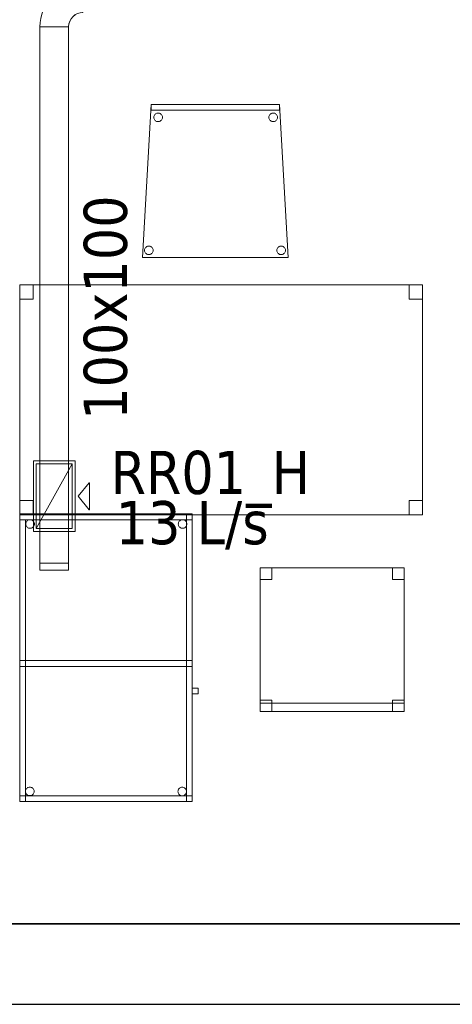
# Model space of a CAD drawing. Header units: metres. Extents: x 391.1 to 427.5, y 12.7 to 28.4.
# Tile 13 of 139: x 408.3 to 409.8, y 12.8 to 16.3. Entities that reach past the tile are written whole.
import ezdxf

# ---------------------------------------------------------------- set-up
doc = ezdxf.new("R2010")
doc.units = ezdxf.units.M
doc.layers.add('01_SUELOS', color=7, linetype='Continuous', lineweight=25, true_color=0x007f00)
for name, color, linetype, lineweight in [('02_MOBILIARIO', 7, 'Continuous', 18), ('A-DETL-____-MBND', 7, 'Continuous', 18), ('A-WALL-____-MCUT', 7, 'Continuous', 25), ('A-WALL-____-OTLN', 7, 'Continuous', 25), ('M-HVAC-CDFF-IDEN', 7, 'Continuous', 30), ('M-HVAC-CDFF-OTLN', 7, 'Continuous', 18), ('M-HVAC-DUCT-IDEN', 7, 'Continuous', 30), ('M-HVAC-DUCT-OTLN', 7, 'Continuous', 18)]:
    doc.layers.add(name, color=color, linetype=linetype, lineweight=lineweight)
doc.styles.add('Tahoma_2', font='tahoma.ttf', dxfattribs={"height": 0.15})

# ---------------------------------------------------------------- blocks, each defined once
blk = doc.blocks.new('Family - Taula 100X60_P1-154588-04_CLI_AIRE_P1')
at = {"layer": 'A-DETL-____-MBND', "color": 253, "true_color": 0xaaaaaa}
for p, q in [((0, 0.98), (0, 1)), ((0, 1), (0, 0.98)), ((0, 1), (0.6, 1)), ((0.6, 1), (0, 1)), ((0.6, 1), (0, 1)), ((0, 1), (0.6, 1)), ((0, 1), (0, 0)), ((0, 0), (0, 1)), ((0.6, 1), (0, 1)), ((0, 1), (0.6, 1)), ((0, 1), (0, 0)), ((0, 0), (0, 1)), ((0, 1), (0.58, 1)), ((0, 0), (0, 1)), ((0.58, 1), (0, 1)), ((0, 1), (0, 0)), ((0.58, 1), (0.58, 0)), ((0.58, 0), (0.58, 1)), ((0.6, 1), (0.6, 0.98)), ((0.6, 1), (0.6, 0.98)), ((0.6, 0), (0.6, 1)), ((0.6, 1), (0.6, 0)), ((0.6, 0), (0.6, 1)), ((0.6, 1), (0.6, 0)), ((0.6, 0.98), (0, 0.98)), ((0, 0.98), (0.6, 0.98)), ((0, 0.98), (0.02, 0.98)), ((0.02, 0.98), (0, 0.98)), ((0, 0), (0, 0.98)), ((0, 0.98), (0, 0)), ((0.02, 0.98), (0.02, 0)), ((0.02, 0), (0.02, 0.98)), ((0.0212, 0.965), (0.0215, 0.9676)), ((0.0215, 0.9676), (0.0212, 0.965)), ((0.0215, 0.9624), (0.0212, 0.965)), ((0.0212, 0.965), (0.0215, 0.9624)), ((0.0215, 0.9676), (0.0221, 0.9701)), ((0.0221, 0.9701), (0.0215, 0.9676)), ((0.0221, 0.9599), (0.0215, 0.9624)), ((0.0215, 0.9624), (0.0221, 0.9599)), ((0.0221, 0.9701), (0.0232, 0.9725)), ((0.0232, 0.9725), (0.0221, 0.9701)), ((0.0232, 0.9575), (0.0221, 0.9599)), ((0.0221, 0.9599), (0.0232, 0.9575)), ((0.0232, 0.9725), (0.0247, 0.9746)), ((0.0247, 0.9746), (0.0232, 0.9725)), ((0.0247, 0.9746), (0.0266, 0.9764)), ((0.0266, 0.9764), (0.0247, 0.9746)), ((0.0266, 0.9764), (0.0287, 0.9779)), ((0.0287, 0.9779), (0.0266, 0.9764)), ((0.0287, 0.9779), (0.0311, 0.979)), ((0.0311, 0.979), (0.0287, 0.9779)), ((0.0311, 0.979), (0.0336, 0.9797)), ((0.0336, 0.9797), (0.0311, 0.979)), ((0.0336, 0.9797), (0.0362, 0.9799)), ((0.0362, 0.9799), (0.0336, 0.9797)), ((0.0362, 0.9799), (0.0388, 0.9797)), ((0.0388, 0.9797), (0.0362, 0.9799)), ((0.0388, 0.9797), (0.0413, 0.979)), ((0.0413, 0.979), (0.0388, 0.9797)), ((0.0413, 0.979), (0.0436, 0.9779)), ((0.0436, 0.9779), (0.0413, 0.979)), ((0.0436, 0.9779), (0.0458, 0.9764)), ((0.0458, 0.9764), (0.0436, 0.9779)), ((0.0458, 0.9764), (0.0476, 0.9746)), ((0.0476, 0.9746), (0.0458, 0.9764)), ((0.0476, 0.9746), (0.0491, 0.9725)), ((0.0491, 0.9725), (0.0476, 0.9746)), ((0.0491, 0.9725), (0.0502, 0.9701)), ((0.0502, 0.9701), (0.0491, 0.9725)), ((0.0502, 0.9599), (0.0491, 0.9575)), ((0.0491, 0.9575), (0.0502, 0.9599)), ((0.0502, 0.9701), (0.0509, 0.9676)), ((0.0509, 0.9676), (0.0502, 0.9701)), ((0.0509, 0.9624), (0.0502, 0.9599)), ((0.0502, 0.9599), (0.0509, 0.9624)), ((0.0509, 0.9676), (0.0511, 0.965)), ((0.0511, 0.965), (0.0509, 0.9676)), ((0.0511, 0.965), (0.0509, 0.9624)), ((0.0509, 0.9624), (0.0511, 0.965)), ((0.5512, 0.965), (0.5515, 0.9676)), ((0.5515, 0.9676), (0.5512, 0.965)), ((0.5515, 0.9624), (0.5512, 0.965)), ((0.5512, 0.965), (0.5515, 0.9624)), ((0.5515, 0.9676), (0.5521, 0.9701)), ((0.5521, 0.9701), (0.5515, 0.9676)), ((0.5521, 0.9599), (0.5515, 0.9624)), ((0.5515, 0.9624), (0.5521, 0.9599)), ((0.5521, 0.9701), (0.5532, 0.9725)), ((0.5532, 0.9725), (0.5521, 0.9701)), ((0.5532, 0.9575), (0.5521, 0.9599)), ((0.5521, 0.9599), (0.5532, 0.9575)), ((0.5532, 0.9725), (0.5547, 0.9746)), ((0.5547, 0.9746), (0.5532, 0.9725)), ((0.5547, 0.9746), (0.5566, 0.9764)), ((0.5566, 0.9764), (0.5547, 0.9746)), ((0.5566, 0.9764), (0.5587, 0.9779)), ((0.5587, 0.9779), (0.5566, 0.9764)), ((0.5587, 0.9779), (0.5611, 0.979)), ((0.5611, 0.979), (0.5587, 0.9779)), ((0.5611, 0.979), (0.5636, 0.9797)), ((0.5636, 0.9797), (0.5611, 0.979)), ((0.5636, 0.9797), (0.5662, 0.9799)), ((0.5662, 0.9799), (0.5636, 0.9797)), ((0.5662, 0.9799), (0.5688, 0.9797)), ((0.5688, 0.9797), (0.5662, 0.9799)), ((0.5688, 0.9797), (0.5713, 0.979)), ((0.5713, 0.979), (0.5688, 0.9797)), ((0.5713, 0.979), (0.5736, 0.9779)), ((0.5736, 0.9779), (0.5713, 0.979)), ((0.5736, 0.9779), (0.5758, 0.9764)), ((0.5758, 0.9764), (0.5736, 0.9779)), ((0.5758, 0.9764), (0.5776, 0.9746)), ((0.5776, 0.9746), (0.5758, 0.9764)), ((0.5776, 0.9746), (0.5791, 0.9725)), ((0.5791, 0.9725), (0.5776, 0.9746)), ((0.5791, 0.9725), (0.5802, 0.9701)), ((0.5802, 0.9701), (0.5791, 0.9725)), ((0.5802, 0.9599), (0.5791, 0.9575)), ((0.5791, 0.9575), (0.5802, 0.9599)), ((0.5802, 0.9701), (0.5809, 0.9676)), ((0.5809, 0.9676), (0.5802, 0.9701)), ((0.5809, 0.9624), (0.5802, 0.9599)), ((0.5802, 0.9599), (0.5809, 0.9624)), ((0.5809, 0.9676), (0.5811, 0.965)), ((0.5811, 0.965), (0.5809, 0.9676)), ((0.5811, 0.965), (0.5809, 0.9624)), ((0.5809, 0.9624), (0.5811, 0.965)), ((0.0247, 0.9554), (0.0232, 0.9575)), ((0.0232, 0.9575), (0.0247, 0.9554)), ((0.0266, 0.9536), (0.0247, 0.9554)), ((0.0247, 0.9554), (0.0266, 0.9536)), ((0.0287, 0.9521), (0.0266, 0.9536)), ((0.0266, 0.9536), (0.0287, 0.9521)), ((0.0311, 0.951), (0.0287, 0.9521)), ((0.0287, 0.9521), (0.0311, 0.951)), ((0.0336, 0.9503), (0.0311, 0.951)), ((0.0311, 0.951), (0.0336, 0.9503)), ((0.0362, 0.9501), (0.0336, 0.9503)), ((0.0336, 0.9503), (0.0362, 0.9501)), ((0.0388, 0.9503), (0.0362, 0.9501)), ((0.0362, 0.9501), (0.0388, 0.9503)), ((0.0413, 0.951), (0.0388, 0.9503)), ((0.0388, 0.9503), (0.0413, 0.951)), ((0.0436, 0.9521), (0.0413, 0.951)), ((0.0413, 0.951), (0.0436, 0.9521)), ((0.0458, 0.9536), (0.0436, 0.9521)), ((0.0436, 0.9521), (0.0458, 0.9536)), ((0.0476, 0.9554), (0.0458, 0.9536)), ((0.0458, 0.9536), (0.0476, 0.9554)), ((0.0491, 0.9575), (0.0476, 0.9554)), ((0.0476, 0.9554), (0.0491, 0.9575)), ((0.5547, 0.9554), (0.5532, 0.9575)), ((0.5532, 0.9575), (0.5547, 0.9554)), ((0.5566, 0.9536), (0.5547, 0.9554)), ((0.5547, 0.9554), (0.5566, 0.9536)), ((0.5587, 0.9521), (0.5566, 0.9536)), ((0.5566, 0.9536), (0.5587, 0.9521)), ((0.5611, 0.951), (0.5587, 0.9521)), ((0.5587, 0.9521), (0.5611, 0.951)), ((0.5636, 0.9503), (0.5611, 0.951)), ((0.5611, 0.951), (0.5636, 0.9503)), ((0.5662, 0.9501), (0.5636, 0.9503)), ((0.5636, 0.9503), (0.5662, 0.9501)), ((0.5688, 0.9503), (0.5662, 0.9501)), ((0.5662, 0.9501), (0.5688, 0.9503)), ((0.5713, 0.951), (0.5688, 0.9503)), ((0.5688, 0.9503), (0.5713, 0.951)), ((0.5736, 0.9521), (0.5713, 0.951)), ((0.5713, 0.951), (0.5736, 0.9521)), ((0.5758, 0.9536), (0.5736, 0.9521)), ((0.5736, 0.9521), (0.5758, 0.9536)), ((0.5776, 0.9554), (0.5758, 0.9536)), ((0.5758, 0.9536), (0.5776, 0.9554)), ((0.5791, 0.9575), (0.5776, 0.9554)), ((0.5776, 0.9554), (0.5791, 0.9575)), ((0, 0.47), (0, 0.49)), ((0, 0.49), (0, 0.47)), ((0, 0.49), (0.6, 0.49)), ((0.6, 0.49), (0, 0.49)), ((0, 0.47), (0, 0.49)), ((0, 0.49), (0, 0.47)), ((0, 0.49), (0.58, 0.49)), ((0.58, 0.49), (0, 0.49)), ((0.58, 0.49), (0.6, 0.49)), ((0.6, 0.49), (0.58, 0.49)), ((0.58, 0), (0.58, 0.49)), ((0.58, 0.49), (0.58, 0)), ((0.58, 0.49), (0.58, 0.47)), ((0.58, 0.49), (0.58, 0.47)), ((0.6, 0.49), (0.6, 0)), ((0.6, 0), (0.6, 0.49)), ((0.6, 0.49), (0.6, 0.47)), ((0.6, 0.49), (0.6, 0.47)), ((0.6, 0.47), (0, 0.47)), ((0, 0.47), (0.6, 0.47)), ((0.58, 0.47), (0, 0.47)), ((0, 0.47), (0.58, 0.47)), ((0.6, 0.3744), (0.6, 0.3944)), ((0.6, 0.3944), (0.62, 0.3944)), ((0.62, 0.3944), (0.6, 0.3944)), ((0.6, 0.3944), (0.6, 0.3744)), ((0.62, 0.3944), (0.62, 0.3744)), ((0.62, 0.3744), (0.62, 0.3944)), ((0.62, 0.3744), (0.6, 0.3744)), ((0.6, 0.3744), (0.62, 0.3744)), ((0.02, 0.0353), (0.0203, 0.0379)), ((0.0203, 0.0379), (0.02, 0.0353)), ((0.0203, 0.0327), (0.02, 0.0353)), ((0.02, 0.0353), (0.0203, 0.0327)), ((0.0203, 0.0379), (0.0209, 0.0404)), ((0.0209, 0.0404), (0.0203, 0.0379)), ((0.0209, 0.0404), (0.022, 0.0428)), ((0.022, 0.0428), (0.0209, 0.0404)), ((0.022, 0.0428), (0.0235, 0.0449)), ((0.0235, 0.0449), (0.022, 0.0428)), ((0.0235, 0.0449), (0.0254, 0.0467)), ((0.0254, 0.0467), (0.0235, 0.0449)), ((0.0254, 0.0467), (0.0275, 0.0482)), ((0.0275, 0.0482), (0.0254, 0.0467)), ((0.0275, 0.0482), (0.0299, 0.0493)), ((0.0299, 0.0493), (0.0275, 0.0482)), ((0.0299, 0.0493), (0.0324, 0.05)), ((0.0324, 0.05), (0.0299, 0.0493)), ((0.0324, 0.05), (0.035, 0.0502)), ((0.035, 0.0502), (0.0324, 0.05)), ((0.035, 0.0502), (0.0376, 0.05)), ((0.0376, 0.05), (0.035, 0.0502)), ((0.0376, 0.05), (0.0401, 0.0493)), ((0.0401, 0.0493), (0.0376, 0.05)), ((0.0401, 0.0493), (0.0424, 0.0482)), ((0.0424, 0.0482), (0.0401, 0.0493)), ((0.0424, 0.0482), (0.0446, 0.0467)), ((0.0446, 0.0467), (0.0424, 0.0482)), ((0.0446, 0.0467), (0.0464, 0.0449)), ((0.0464, 0.0449), (0.0446, 0.0467)), ((0.0464, 0.0449), (0.0479, 0.0428)), ((0.0479, 0.0428), (0.0464, 0.0449)), ((0.0479, 0.0428), (0.049, 0.0404)), ((0.049, 0.0404), (0.0479, 0.0428)), ((0.049, 0.0404), (0.0497, 0.0379)), ((0.0497, 0.0379), (0.049, 0.0404)), ((0.0497, 0.0379), (0.0499, 0.0353)), ((0.0499, 0.0353), (0.0497, 0.0379)), ((0.0499, 0.0353), (0.0497, 0.0327)), ((0.0497, 0.0327), (0.0499, 0.0353)), ((0.5501, 0.035), (0.5503, 0.0375)), ((0.5503, 0.0375), (0.5501, 0.035)), ((0.5503, 0.0324), (0.5501, 0.035)), ((0.5501, 0.035), (0.5503, 0.0324)), ((0.5503, 0.0375), (0.551, 0.0401)), ((0.551, 0.0401), (0.5503, 0.0375)), ((0.551, 0.0401), (0.5521, 0.0424)), ((0.5521, 0.0424), (0.551, 0.0401)), ((0.5521, 0.0424), (0.5536, 0.0446)), ((0.5536, 0.0446), (0.5521, 0.0424)), ((0.5536, 0.0446), (0.5554, 0.0464)), ((0.5554, 0.0464), (0.5536, 0.0446)), ((0.5554, 0.0464), (0.5575, 0.0479)), ((0.5575, 0.0479), (0.5554, 0.0464)), ((0.5575, 0.0479), (0.5599, 0.049)), ((0.5599, 0.049), (0.5575, 0.0479)), ((0.5599, 0.049), (0.5624, 0.0497)), ((0.5624, 0.0497), (0.5599, 0.049)), ((0.5624, 0.0497), (0.565, 0.0499)), ((0.565, 0.0499), (0.5624, 0.0497)), ((0.565, 0.0499), (0.5676, 0.0497)), ((0.5676, 0.0497), (0.565, 0.0499)), ((0.5676, 0.0497), (0.5701, 0.049)), ((0.5701, 0.049), (0.5676, 0.0497)), ((0.5701, 0.049), (0.5725, 0.0479)), ((0.5725, 0.0479), (0.5701, 0.049)), ((0.5725, 0.0479), (0.5746, 0.0464)), ((0.5746, 0.0464), (0.5725, 0.0479)), ((0.5746, 0.0464), (0.5764, 0.0446)), ((0.5764, 0.0446), (0.5746, 0.0464)), ((0.5764, 0.0446), (0.5779, 0.0424)), ((0.5779, 0.0424), (0.5764, 0.0446)), ((0.5779, 0.0424), (0.579, 0.0401)), ((0.579, 0.0401), (0.5779, 0.0424)), ((0.579, 0.0401), (0.5797, 0.0375)), ((0.5797, 0.0375), (0.579, 0.0401)), ((0.5797, 0.0375), (0.5799, 0.035)), ((0.5799, 0.035), (0.5797, 0.0375)), ((0.5799, 0.035), (0.5797, 0.0324)), ((0.5797, 0.0324), (0.5799, 0.035)), ((0, 0), (0, 0.02)), ((0, 0.02), (0, 0)), ((0, 0.02), (0.6, 0.02)), ((0.6, 0.02), (0, 0.02)), ((0, 0), (0.6, 0)), ((0.6, 0), (0, 0)), ((0, 0), (0.6, 0)), ((0.6, 0), (0, 0)), ((0.6, 0), (0, 0)), ((0, 0), (0.6, 0)), ((0.02, 0), (0, 0)), ((0.0209, 0.0302), (0.0203, 0.0327)), ((0.0203, 0.0327), (0.0209, 0.0302)), ((0.022, 0.0278), (0.0209, 0.0302)), ((0.0209, 0.0302), (0.022, 0.0278)), ((0.0235, 0.0257), (0.022, 0.0278)), ((0.022, 0.0278), (0.0235, 0.0257)), ((0.0254, 0.0238), (0.0235, 0.0257)), ((0.0235, 0.0257), (0.0254, 0.0238)), ((0.0275, 0.0224), (0.0254, 0.0238)), ((0.0254, 0.0238), (0.0275, 0.0224)), ((0.0299, 0.0213), (0.0275, 0.0224)), ((0.0275, 0.0224), (0.0299, 0.0213)), ((0.0324, 0.0206), (0.0299, 0.0213)), ((0.0299, 0.0213), (0.0324, 0.0206)), ((0.035, 0.0204), (0.0324, 0.0206)), ((0.0324, 0.0206), (0.035, 0.0204)), ((0.0376, 0.0206), (0.035, 0.0204)), ((0.035, 0.0204), (0.0376, 0.0206)), ((0.0401, 0.0213), (0.0376, 0.0206)), ((0.0376, 0.0206), (0.0401, 0.0213)), ((0.0424, 0.0224), (0.0401, 0.0213)), ((0.0401, 0.0213), (0.0424, 0.0224)), ((0.0446, 0.0238), (0.0424, 0.0224)), ((0.0424, 0.0224), (0.0446, 0.0238)), ((0.0464, 0.0257), (0.0446, 0.0238)), ((0.0446, 0.0238), (0.0464, 0.0257)), ((0.0479, 0.0278), (0.0464, 0.0257)), ((0.0464, 0.0257), (0.0479, 0.0278)), ((0.049, 0.0302), (0.0479, 0.0278)), ((0.0479, 0.0278), (0.049, 0.0302)), ((0.0497, 0.0327), (0.049, 0.0302)), ((0.049, 0.0302), (0.0497, 0.0327)), ((0.551, 0.0298), (0.5503, 0.0324)), ((0.5503, 0.0324), (0.551, 0.0298)), ((0.5521, 0.0275), (0.551, 0.0298)), ((0.551, 0.0298), (0.5521, 0.0275)), ((0.5536, 0.0254), (0.5521, 0.0275)), ((0.5521, 0.0275), (0.5536, 0.0254)), ((0.5554, 0.0235), (0.5536, 0.0254)), ((0.5536, 0.0254), (0.5554, 0.0235)), ((0.5575, 0.022), (0.5554, 0.0235)), ((0.5554, 0.0235), (0.5575, 0.022)), ((0.5599, 0.0209), (0.5575, 0.022)), ((0.5575, 0.022), (0.5599, 0.0209)), ((0.5624, 0.0202), (0.5599, 0.0209)), ((0.5599, 0.0209), (0.5624, 0.0202)), ((0.565, 0.02), (0.5624, 0.0202)), ((0.5624, 0.0202), (0.565, 0.02)), ((0.5676, 0.0202), (0.565, 0.02)), ((0.565, 0.02), (0.5676, 0.0202)), ((0.5701, 0.0209), (0.5676, 0.0202)), ((0.5676, 0.0202), (0.5701, 0.0209)), ((0.5725, 0.022), (0.5701, 0.0209)), ((0.5701, 0.0209), (0.5725, 0.022)), ((0.5746, 0.0235), (0.5725, 0.022)), ((0.5725, 0.022), (0.5746, 0.0235)), ((0.5764, 0.0254), (0.5746, 0.0235)), ((0.5746, 0.0235), (0.5764, 0.0254)), ((0.5779, 0.0275), (0.5764, 0.0254)), ((0.5764, 0.0254), (0.5779, 0.0275)), ((0.579, 0.0298), (0.5779, 0.0275)), ((0.5779, 0.0275), (0.579, 0.0298)), ((0.5797, 0.0324), (0.579, 0.0298)), ((0.579, 0.0298), (0.5797, 0.0324)), ((0.6, 0), (0.58, 0)), ((0.6, 0.02), (0.6, 0)), ((0.6, 0.02), (0.6, 0)), ((0.58, 0), (0, 0)), ((0, 0), (0.58, 0)), ((0.02, 0), (0, 0)), ((0.6, 0), (0.58, 0))]:
    blk.add_line(p, q, dxfattribs=at)
blk = doc.blocks.new('Family - Cadira confient_P1-154653-04_CLI_AIRE_P1')
at = {"layer": 'A-DETL-____-MBND', "color": 253, "true_color": 0xaaaaaa}
for p, q in [((0, 0), (0.03, 0.5326)), ((0.03, 0.5326), (0, 0)), ((0.03, 0.5326), (0.4765, 0.5326)), ((0.4765, 0.5326), (0.03, 0.5326)), ((0.03, 0.5126), (0.03, 0.5326)), ((0.03, 0.5326), (0.4765, 0.5326)), ((0.4765, 0.5326), (0.03, 0.5326)), ((0.03, 0.5326), (0.03, 0.5126)), ((0.4765, 0.5326), (0.5065, 0)), ((0.5065, 0), (0.4765, 0.5326)), ((0.4765, 0.5326), (0.4765, 0.5126)), ((0.4765, 0.5126), (0.4765, 0.5326)), ((0.4765, 0.5126), (0.03, 0.5126)), ((0.03, 0.5126), (0.4765, 0.5126)), ((0.0397, 0.4876), (0.04, 0.4902)), ((0.04, 0.4902), (0.0397, 0.4876)), ((0.0399, 0.485), (0.0397, 0.4876)), ((0.0397, 0.4876), (0.0399, 0.485)), ((0.0406, 0.4825), (0.0399, 0.485)), ((0.0399, 0.485), (0.0406, 0.4825)), ((0.04, 0.4902), (0.0406, 0.4927)), ((0.0406, 0.4927), (0.04, 0.4902)), ((0.0406, 0.4927), (0.0417, 0.495)), ((0.0417, 0.495), (0.0406, 0.4927)), ((0.0417, 0.4801), (0.0406, 0.4825)), ((0.0406, 0.4825), (0.0417, 0.4801)), ((0.0417, 0.495), (0.0432, 0.4972)), ((0.0432, 0.4972), (0.0417, 0.495)), ((0.0432, 0.478), (0.0417, 0.4801)), ((0.0417, 0.4801), (0.0432, 0.478)), ((0.0432, 0.4972), (0.0451, 0.499)), ((0.0451, 0.499), (0.0432, 0.4972)), ((0.0451, 0.499), (0.0472, 0.5005)), ((0.0472, 0.5005), (0.0451, 0.499)), ((0.0472, 0.5005), (0.0496, 0.5016)), ((0.0496, 0.5016), (0.0472, 0.5005)), ((0.0496, 0.5016), (0.0521, 0.5022)), ((0.0521, 0.5022), (0.0496, 0.5016)), ((0.0521, 0.5022), (0.0547, 0.5024)), ((0.0547, 0.5024), (0.0521, 0.5022)), ((0.0547, 0.5024), (0.0573, 0.5022)), ((0.0573, 0.5022), (0.0547, 0.5024)), ((0.0573, 0.5022), (0.0598, 0.5015)), ((0.0598, 0.5015), (0.0573, 0.5022)), ((0.0598, 0.5015), (0.0622, 0.5004)), ((0.0622, 0.5004), (0.0598, 0.5015)), ((0.0622, 0.5004), (0.0643, 0.4989)), ((0.0643, 0.4989), (0.0622, 0.5004)), ((0.0643, 0.4989), (0.0661, 0.4971)), ((0.0661, 0.4971), (0.0643, 0.4989)), ((0.0661, 0.4971), (0.0676, 0.4949)), ((0.0676, 0.4949), (0.0661, 0.4971)), ((0.0676, 0.48), (0.0661, 0.4779)), ((0.0661, 0.4779), (0.0676, 0.48)), ((0.0676, 0.4949), (0.0687, 0.4926)), ((0.0687, 0.4926), (0.0676, 0.4949)), ((0.0687, 0.4823), (0.0676, 0.48)), ((0.0676, 0.48), (0.0687, 0.4823)), ((0.0687, 0.4926), (0.0694, 0.49)), ((0.0694, 0.49), (0.0687, 0.4926)), ((0.0694, 0.4848), (0.0687, 0.4823)), ((0.0687, 0.4823), (0.0694, 0.4848)), ((0.0694, 0.49), (0.0696, 0.4874)), ((0.0696, 0.4874), (0.0694, 0.49)), ((0.0696, 0.4874), (0.0694, 0.4848)), ((0.0694, 0.4848), (0.0696, 0.4874)), ((0.4397, 0.4876), (0.44, 0.4902)), ((0.44, 0.4902), (0.4397, 0.4876)), ((0.4399, 0.485), (0.4397, 0.4876)), ((0.4397, 0.4876), (0.4399, 0.485)), ((0.4406, 0.4825), (0.4399, 0.485)), ((0.4399, 0.485), (0.4406, 0.4825)), ((0.44, 0.4902), (0.4406, 0.4927)), ((0.4406, 0.4927), (0.44, 0.4902)), ((0.4406, 0.4927), (0.4417, 0.495)), ((0.4417, 0.495), (0.4406, 0.4927)), ((0.4417, 0.4801), (0.4406, 0.4825)), ((0.4406, 0.4825), (0.4417, 0.4801)), ((0.4417, 0.495), (0.4432, 0.4972)), ((0.4432, 0.4972), (0.4417, 0.495)), ((0.4432, 0.478), (0.4417, 0.4801)), ((0.4417, 0.4801), (0.4432, 0.478)), ((0.4432, 0.4972), (0.4451, 0.499)), ((0.4451, 0.499), (0.4432, 0.4972)), ((0.4451, 0.499), (0.4472, 0.5005)), ((0.4472, 0.5005), (0.4451, 0.499)), ((0.4472, 0.5005), (0.4496, 0.5016)), ((0.4496, 0.5016), (0.4472, 0.5005)), ((0.4496, 0.5016), (0.4521, 0.5022)), ((0.4521, 0.5022), (0.4496, 0.5016)), ((0.4521, 0.5022), (0.4547, 0.5024)), ((0.4547, 0.5024), (0.4521, 0.5022)), ((0.4547, 0.5024), (0.4573, 0.5022)), ((0.4573, 0.5022), (0.4547, 0.5024)), ((0.4573, 0.5022), (0.4598, 0.5015)), ((0.4598, 0.5015), (0.4573, 0.5022)), ((0.4598, 0.5015), (0.4622, 0.5004)), ((0.4622, 0.5004), (0.4598, 0.5015)), ((0.4622, 0.5004), (0.4643, 0.4989)), ((0.4643, 0.4989), (0.4622, 0.5004)), ((0.4643, 0.4989), (0.4661, 0.4971)), ((0.4661, 0.4971), (0.4643, 0.4989)), ((0.4661, 0.4971), (0.4676, 0.4949)), ((0.4676, 0.4949), (0.4661, 0.4971)), ((0.4676, 0.48), (0.4661, 0.4779)), ((0.4661, 0.4779), (0.4676, 0.48)), ((0.4676, 0.4949), (0.4687, 0.4926)), ((0.4687, 0.4926), (0.4676, 0.4949)), ((0.4687, 0.4823), (0.4676, 0.48)), ((0.4676, 0.48), (0.4687, 0.4823)), ((0.4687, 0.4926), (0.4694, 0.49)), ((0.4694, 0.49), (0.4687, 0.4926)), ((0.4694, 0.4848), (0.4687, 0.4823)), ((0.4687, 0.4823), (0.4694, 0.4848)), ((0.4694, 0.49), (0.4696, 0.4874)), ((0.4696, 0.4874), (0.4694, 0.49)), ((0.4696, 0.4874), (0.4694, 0.4848)), ((0.4694, 0.4848), (0.4696, 0.4874)), ((0.045, 0.4761), (0.0432, 0.478)), ((0.0432, 0.478), (0.045, 0.4761)), ((0.0471, 0.4746), (0.045, 0.4761)), ((0.045, 0.4761), (0.0471, 0.4746)), ((0.0495, 0.4735), (0.0471, 0.4746)), ((0.0471, 0.4746), (0.0495, 0.4735)), ((0.052, 0.4728), (0.0495, 0.4735)), ((0.0495, 0.4735), (0.052, 0.4728)), ((0.0546, 0.4726), (0.052, 0.4728)), ((0.052, 0.4728), (0.0546, 0.4726)), ((0.0572, 0.4728), (0.0546, 0.4726)), ((0.0546, 0.4726), (0.0572, 0.4728)), ((0.0597, 0.4734), (0.0572, 0.4728)), ((0.0572, 0.4728), (0.0597, 0.4734)), ((0.0621, 0.4745), (0.0597, 0.4734)), ((0.0597, 0.4734), (0.0621, 0.4745)), ((0.0642, 0.476), (0.0621, 0.4745)), ((0.0621, 0.4745), (0.0642, 0.476)), ((0.0661, 0.4779), (0.0642, 0.476)), ((0.0642, 0.476), (0.0661, 0.4779)), ((0.445, 0.4761), (0.4432, 0.478)), ((0.4432, 0.478), (0.445, 0.4761)), ((0.4471, 0.4746), (0.445, 0.4761)), ((0.445, 0.4761), (0.4471, 0.4746)), ((0.4495, 0.4735), (0.4471, 0.4746)), ((0.4471, 0.4746), (0.4495, 0.4735)), ((0.452, 0.4728), (0.4495, 0.4735)), ((0.4495, 0.4735), (0.452, 0.4728)), ((0.4546, 0.4726), (0.452, 0.4728)), ((0.452, 0.4728), (0.4546, 0.4726)), ((0.4572, 0.4728), (0.4546, 0.4726)), ((0.4546, 0.4726), (0.4572, 0.4728)), ((0.4597, 0.4734), (0.4572, 0.4728)), ((0.4572, 0.4728), (0.4597, 0.4734)), ((0.4621, 0.4745), (0.4597, 0.4734)), ((0.4597, 0.4734), (0.4621, 0.4745)), ((0.4642, 0.476), (0.4621, 0.4745)), ((0.4621, 0.4745), (0.4642, 0.476)), ((0.4661, 0.4779), (0.4642, 0.476)), ((0.4642, 0.476), (0.4661, 0.4779)), ((0.0094, 0.0326), (0.0109, 0.0347)), ((0.0109, 0.0347), (0.0094, 0.0326)), ((0.0109, 0.0347), (0.0127, 0.0366)), ((0.0127, 0.0366), (0.0109, 0.0347)), ((0.0127, 0.0366), (0.0149, 0.0381)), ((0.0149, 0.0381), (0.0127, 0.0366)), ((0.0149, 0.0381), (0.0172, 0.0392)), ((0.0172, 0.0392), (0.0149, 0.0381)), ((0.0172, 0.0392), (0.0198, 0.0398)), ((0.0198, 0.0398), (0.0172, 0.0392)), ((0.0198, 0.0398), (0.0224, 0.04)), ((0.0224, 0.04), (0.0198, 0.0398)), ((0.0224, 0.04), (0.0249, 0.0398)), ((0.0249, 0.0398), (0.0224, 0.04)), ((0.0249, 0.0398), (0.0275, 0.0391)), ((0.0275, 0.0391), (0.0249, 0.0398)), ((0.0275, 0.0391), (0.0298, 0.038)), ((0.0298, 0.038), (0.0275, 0.0391)), ((0.0298, 0.038), (0.0319, 0.0365)), ((0.0319, 0.0365), (0.0298, 0.038)), ((0.0319, 0.0365), (0.0338, 0.0346)), ((0.0338, 0.0346), (0.0319, 0.0365)), ((0.0338, 0.0346), (0.0353, 0.0325)), ((0.0353, 0.0325), (0.0338, 0.0346)), ((0.4694, 0.0326), (0.4709, 0.0347)), ((0.4709, 0.0347), (0.4694, 0.0326)), ((0.4709, 0.0347), (0.4727, 0.0366)), ((0.4727, 0.0366), (0.4709, 0.0347)), ((0.4727, 0.0366), (0.4749, 0.0381)), ((0.4749, 0.0381), (0.4727, 0.0366)), ((0.4749, 0.0381), (0.4772, 0.0392)), ((0.4772, 0.0392), (0.4749, 0.0381)), ((0.4772, 0.0392), (0.4798, 0.0398)), ((0.4798, 0.0398), (0.4772, 0.0392)), ((0.4798, 0.0398), (0.4824, 0.04)), ((0.4824, 0.04), (0.4798, 0.0398)), ((0.4824, 0.04), (0.4849, 0.0398)), ((0.4849, 0.0398), (0.4824, 0.04)), ((0.4849, 0.0398), (0.4875, 0.0391)), ((0.4875, 0.0391), (0.4849, 0.0398)), ((0.4875, 0.0391), (0.4898, 0.038)), ((0.4898, 0.038), (0.4875, 0.0391)), ((0.4898, 0.038), (0.4919, 0.0365)), ((0.4919, 0.0365), (0.4898, 0.038)), ((0.4919, 0.0365), (0.4938, 0.0346)), ((0.4938, 0.0346), (0.4919, 0.0365)), ((0.4938, 0.0346), (0.4953, 0.0325)), ((0.4953, 0.0325), (0.4938, 0.0346)), ((0.5065, 0), (0, 0)), ((0, 0), (0.5065, 0)), ((0.0074, 0.0252), (0.0076, 0.0278)), ((0.0076, 0.0278), (0.0074, 0.0252)), ((0.0076, 0.0226), (0.0074, 0.0252)), ((0.0074, 0.0252), (0.0076, 0.0226)), ((0.0076, 0.0278), (0.0083, 0.0303)), ((0.0083, 0.0303), (0.0076, 0.0278)), ((0.0082, 0.02), (0.0076, 0.0226)), ((0.0076, 0.0226), (0.0082, 0.02)), ((0.0093, 0.0177), (0.0082, 0.02)), ((0.0082, 0.02), (0.0093, 0.0177)), ((0.0083, 0.0303), (0.0094, 0.0326)), ((0.0094, 0.0326), (0.0083, 0.0303)), ((0.0108, 0.0155), (0.0093, 0.0177)), ((0.0093, 0.0177), (0.0108, 0.0155)), ((0.0126, 0.0137), (0.0108, 0.0155)), ((0.0108, 0.0155), (0.0126, 0.0137)), ((0.0148, 0.0122), (0.0126, 0.0137)), ((0.0126, 0.0137), (0.0148, 0.0122)), ((0.0171, 0.0111), (0.0148, 0.0122)), ((0.0148, 0.0122), (0.0171, 0.0111)), ((0.0196, 0.0104), (0.0171, 0.0111)), ((0.0171, 0.0111), (0.0196, 0.0104)), ((0.0222, 0.0102), (0.0196, 0.0104)), ((0.0196, 0.0104), (0.0222, 0.0102)), ((0.0248, 0.0104), (0.0222, 0.0102)), ((0.0222, 0.0102), (0.0248, 0.0104)), ((0.0273, 0.011), (0.0248, 0.0104)), ((0.0248, 0.0104), (0.0273, 0.011)), ((0.0297, 0.0121), (0.0273, 0.011)), ((0.0273, 0.011), (0.0297, 0.0121)), ((0.0318, 0.0136), (0.0297, 0.0121)), ((0.0297, 0.0121), (0.0318, 0.0136)), ((0.0337, 0.0154), (0.0318, 0.0136)), ((0.0318, 0.0136), (0.0337, 0.0154)), ((0.0352, 0.0176), (0.0337, 0.0154)), ((0.0337, 0.0154), (0.0352, 0.0176)), ((0.0363, 0.0199), (0.0352, 0.0176)), ((0.0352, 0.0176), (0.0363, 0.0199)), ((0.0353, 0.0325), (0.0363, 0.0301)), ((0.0363, 0.0301), (0.0353, 0.0325)), ((0.0363, 0.0301), (0.037, 0.0276)), ((0.037, 0.0276), (0.0363, 0.0301)), ((0.037, 0.0224), (0.0363, 0.0199)), ((0.0363, 0.0199), (0.037, 0.0224)), ((0.037, 0.0276), (0.0372, 0.025)), ((0.0372, 0.025), (0.037, 0.0276)), ((0.0372, 0.025), (0.037, 0.0224)), ((0.037, 0.0224), (0.0372, 0.025)), ((0.4674, 0.0252), (0.4676, 0.0278)), ((0.4676, 0.0278), (0.4674, 0.0252)), ((0.4676, 0.0226), (0.4674, 0.0252)), ((0.4674, 0.0252), (0.4676, 0.0226)), ((0.4676, 0.0278), (0.4683, 0.0303)), ((0.4683, 0.0303), (0.4676, 0.0278)), ((0.4682, 0.02), (0.4676, 0.0226)), ((0.4676, 0.0226), (0.4682, 0.02)), ((0.4693, 0.0177), (0.4682, 0.02)), ((0.4682, 0.02), (0.4693, 0.0177)), ((0.4683, 0.0303), (0.4694, 0.0326)), ((0.4694, 0.0326), (0.4683, 0.0303)), ((0.4708, 0.0155), (0.4693, 0.0177)), ((0.4693, 0.0177), (0.4708, 0.0155)), ((0.4726, 0.0137), (0.4708, 0.0155)), ((0.4708, 0.0155), (0.4726, 0.0137)), ((0.4748, 0.0122), (0.4726, 0.0137)), ((0.4726, 0.0137), (0.4748, 0.0122)), ((0.4771, 0.0111), (0.4748, 0.0122)), ((0.4748, 0.0122), (0.4771, 0.0111)), ((0.4796, 0.0104), (0.4771, 0.0111)), ((0.4771, 0.0111), (0.4796, 0.0104)), ((0.4822, 0.0102), (0.4796, 0.0104)), ((0.4796, 0.0104), (0.4822, 0.0102)), ((0.4848, 0.0104), (0.4822, 0.0102)), ((0.4822, 0.0102), (0.4848, 0.0104)), ((0.4873, 0.011), (0.4848, 0.0104)), ((0.4848, 0.0104), (0.4873, 0.011)), ((0.4897, 0.0121), (0.4873, 0.011)), ((0.4873, 0.011), (0.4897, 0.0121)), ((0.4918, 0.0136), (0.4897, 0.0121)), ((0.4897, 0.0121), (0.4918, 0.0136)), ((0.4937, 0.0154), (0.4918, 0.0136)), ((0.4918, 0.0136), (0.4937, 0.0154)), ((0.4952, 0.0176), (0.4937, 0.0154)), ((0.4937, 0.0154), (0.4952, 0.0176)), ((0.4963, 0.0199), (0.4952, 0.0176)), ((0.4952, 0.0176), (0.4963, 0.0199)), ((0.4953, 0.0325), (0.4963, 0.0301)), ((0.4963, 0.0301), (0.4953, 0.0325)), ((0.4963, 0.0301), (0.497, 0.0276)), ((0.497, 0.0276), (0.4963, 0.0301)), ((0.497, 0.0224), (0.4963, 0.0199)), ((0.4963, 0.0199), (0.497, 0.0224)), ((0.497, 0.0276), (0.4972, 0.025)), ((0.4972, 0.025), (0.497, 0.0276)), ((0.4972, 0.025), (0.497, 0.0224)), ((0.497, 0.0224), (0.4972, 0.025))]:
    blk.add_line(p, q, dxfattribs=at)
blk = doc.blocks.new('Family - LONDR55-XX_ZZ-ARQ-CAA-M3D-Londres55-155045-04_CLI_AIRE_P1')
at = {"layer": '01_SUELOS', "color": 9, "true_color": 0xaad4aa}
for p, q in [((0, 0), (25.4183, 0)), ((25.4183, 0), (0, 0))]:
    blk.add_line(p, q, dxfattribs=at)
blk = doc.blocks.new('Family - Cadira d_Oficina_P1-155092-04_CLI_AIRE_P1')
at = {"layer": 'A-DETL-____-MBND', "color": 253, "true_color": 0xaaaaaa}
for p, q in [((0, 0.5), (0.5, 0.5)), ((0, 0), (0, 0.5)), ((0.5, 0.5), (0, 0.5)), ((0, 0.5), (0, 0)), ((0, 0.46), (0, 0.5)), ((0, 0.5), (0.04, 0.5)), ((0.04, 0.5), (0, 0.5)), ((0, 0.5), (0, 0.46)), ((0.04, 0.5), (0.04, 0.46)), ((0.04, 0.46), (0.04, 0.5)), ((0.46, 0.46), (0.46, 0.5)), ((0.46, 0.5), (0.5, 0.5)), ((0.5, 0.5), (0.46, 0.5)), ((0.46, 0.5), (0.46, 0.46)), ((0.5, 0.5), (0.5, 0.46)), ((0.5, 0.46), (0.5, 0.5)), ((0.5, 0.5), (0.5, 0)), ((0.5, 0), (0.5, 0.5)), ((0.04, 0.46), (0, 0.46)), ((0, 0.46), (0.04, 0.46)), ((0.5, 0.46), (0.46, 0.46)), ((0.46, 0.46), (0.5, 0.46)), ((0, 0), (0, 0.04)), ((0, 0.04), (0.04, 0.04)), ((0.04, 0.04), (0, 0.04)), ((0, 0.04), (0, 0)), ((0.04, 0.04), (0.04, 0)), ((0.04, 0), (0.04, 0.04)), ((0.46, 0), (0.46, 0.04)), ((0.46, 0.04), (0.5, 0.04)), ((0.5, 0.04), (0.46, 0.04)), ((0.46, 0.04), (0.46, 0)), ((0.5, 0.04), (0.5, 0)), ((0.5, 0), (0.5, 0.04)), ((0, 0), (0, 0.03)), ((0, 0.03), (0.5, 0.03)), ((0.5, 0.03), (0, 0.03)), ((0, 0.03), (0, 0)), ((0.5, 0), (0, 0)), ((0, 0), (0.5, 0)), ((0.04, 0), (0, 0)), ((0, 0), (0.04, 0)), ((0.5, 0), (0, 0)), ((0, 0), (0.5, 0)), ((0.5, 0), (0.46, 0)), ((0.5, 0.03), (0.5, 0)), ((0.5, 0), (0.5, 0.03)), ((0.46, 0), (0.5, 0))]:
    blk.add_line(p, q, dxfattribs=at)
blk = doc.blocks.new('Family - Mur P1-155141-04_CLI_AIRE_P1')
at = {"layer": 'A-WALL-____-MCUT', "color": 253, "true_color": 0xaaaaaa}
for p, q in [((25.4738, 0.28), (0.0555, 0.28)), ((0, 0), (25.4157, 0))]:
    blk.add_line(p, q, dxfattribs=at)
at = {"layer": 'A-WALL-____-OTLN', "color": 253, "true_color": 0xaaaaaa}
for p, q in [((25.4738, 0.28), (0.0555, 0.28)), ((0, 0), (25.4157, 0))]:
    blk.add_line(p, q, dxfattribs=at)
at = {"layer": 'A-WALL-____-OTLN', "color": 253, "lineweight": 18, "true_color": 0xaaaaaa}
blk.add_line((0, 0), (25.4157, 0), dxfattribs=at)
blk = doc.blocks.new('Family - Taula 140X80_P1-155289-04_CLI_AIRE_P1')
at = {"layer": 'A-DETL-____-MBND', "color": 253, "true_color": 0xaaaaaa}
for p, q in [((0, 0.8001), (0.0464, 0.8001)), ((0, 0.7501), (0, 0.8001)), ((0.0464, 0.8001), (0, 0.8001)), ((0, 0.8001), (0, 0.7501)), ((0, 0.8001), (1.4, 0.8001)), ((0, 0), (0, 0.8001)), ((1.4, 0.8001), (0, 0.8001)), ((0, 0.8001), (0, 0)), ((0.0464, 0.8001), (0.0464, 0.7501)), ((0.0464, 0.7501), (0.0464, 0.8001)), ((1.3536, 0.8001), (1.4, 0.8001)), ((1.3536, 0.7501), (1.3536, 0.8001)), ((1.4, 0.8001), (1.3536, 0.8001)), ((1.3536, 0.8001), (1.3536, 0.7501)), ((1.4, 0.8001), (1.4, 0)), ((1.4, 0), (1.4, 0.8001)), ((1.4, 0.8001), (1.4, 0.7501)), ((1.4, 0.7501), (1.4, 0.8001)), ((0.0464, 0.7501), (0, 0.7501)), ((0, 0.7501), (0.0464, 0.7501)), ((1.4, 0.7501), (1.3536, 0.7501)), ((1.3536, 0.7501), (1.4, 0.7501)), ((0, 0.05), (0.0464, 0.05)), ((0, 0), (0, 0.05)), ((0.0464, 0.05), (0, 0.05)), ((0, 0.05), (0, 0)), ((0.0464, 0.05), (0.0464, 0)), ((0.0464, 0), (0.0464, 0.05)), ((1.3536, 0.05), (1.4, 0.05)), ((1.3536, 0), (1.3536, 0.05)), ((1.4, 0.05), (1.3536, 0.05)), ((1.3536, 0.05), (1.3536, 0)), ((1.4, 0.05), (1.4, 0)), ((1.4, 0), (1.4, 0.05)), ((0, 0), (0.0464, 0)), ((1.4, 0), (0, 0)), ((0, 0), (1.4, 0)), ((1.4, 0), (1.3536, 0)), ((1.3536, 0), (1.4, 0)), ((0.0464, 0), (0, 0))]:
    blk.add_line(p, q, dxfattribs=at)
blk = doc.blocks.new('LONDR55-XX_ZZ-ARQ-CAA-M3D-Londres55_ifc-1-04_CLI_AIRE_P1')
at = {"layer": '01_SUELOS', "color": 253, "lineweight": 18, "true_color": 0xaaaaaa}
blk.add_blockref('Family - LONDR55-XX_ZZ-ARQ-CAA-M3D-Londres55-155045-04_CLI_AIRE_P1', (398.2972, 13.1206), dxfattribs=at)
at = {"layer": '02_MOBILIARIO', "color": 253, "lineweight": 18, "true_color": 0xaaaaaa}
for name, p in [('Family - Cadira confient_P1-154653-04_CLI_AIRE_P1', (408.764, 15.4374)), ('Family - Taula 140X80_P1-155289-04_CLI_AIRE_P1', (408.3374, 14.5427)), ('Family - Taula 100X60_P1-154588-04_CLI_AIRE_P1', (408.3374, 13.5458)), ('Family - Cadira d_Oficina_P1-155092-04_CLI_AIRE_P1', (409.1739, 13.8583))]:
    blk.add_blockref(name, p, dxfattribs=at)
at = {"layer": 'A-WALL-____-OTLN', "color": 253, "lineweight": 18, "true_color": 0xaaaaaa}
blk.add_blockref('Family - Mur P1-155141-04_CLI_AIRE_P1', (398.2417, 12.8406), dxfattribs=at)
blk = doc.blocks.new('M_Codo rectangular - Radio - 1 W-454388-04_CLI_AIRE_P1')
at = {"layer": 'M-HVAC-DUCT-OTLN', "color": 40, "true_color": 0xffbf00}
for p, q in [((-0.05, 0.1), (0.05, 0.1)), ((0.05, 0.1), (-0.05, 0.1)), ((-0.1, 0.05), (-0.1, -0.05)), ((-0.1, -0.05), (-0.1, 0.05))]:
    blk.add_line(p, q, dxfattribs=at)
for radius, end in [(0.05, 360), (0.05, 0), (0.15, 0), (0.15, 0)]:
    blk.add_arc((-0.1, 0.1), radius, 270, end, dxfattribs=at)
blk = doc.blocks.new('ZYR_03_06_04_01 Reixa Sostre Retorn - RR01_H-V1-04_CLI_AIRE_P1')
at = {"layer": 'M-HVAC-CDFF-OTLN', "color": 40, "true_color": 0xffbf00}
for p, q in [((0.1225, 0.0725), (-0.1225, 0.0725)), ((-0.1225, 0.0725), (-0.1225, -0.0725)), ((-0.1225, -0.0725), (-0.1225, 0.0725)), ((-0.1225, 0.0725), (0.1225, 0.0725)), ((0.1225, -0.0725), (0.1225, 0.0725)), ((0.1225, 0.0725), (0.1225, -0.0725)), ((0.1125, 0.0625), (-0.1125, 0.0625)), ((-0.1125, 0.0625), (-0.1125, -0.0625)), ((-0.1125, -0.0625), (-0.1125, 0.0625)), ((-0.1125, 0.0625), (0.1125, 0.0625)), ((-0.1125, -0.0625), (-0.1125, 0.0625)), ((-0.1125, 0.0625), (0.1125, 0.0625)), ((0.1125, 0.0625), (-0.1125, 0.0625)), ((-0.1125, 0.0625), (-0.1125, -0.0625)), ((0.1125, -0.0625), (0.1125, 0.0625)), ((0.1125, 0.0625), (0.1125, -0.0625)), ((0.1125, 0.0625), (0.1125, -0.0625)), ((0.1125, -0.0625), (0.1125, 0.0625)), ((-0.1125, -0.0625), (0.1125, -0.0625)), ((0.1125, -0.0625), (-0.1125, -0.0625)), ((0.1125, -0.0625), (-0.1125, -0.0625)), ((-0.1125, -0.0625), (0.1125, -0.0625)), ((-0.1225, -0.0725), (0.1225, -0.0725)), ((0.1225, -0.0725), (-0.1225, -0.0725)), ((-0.0469, -0.1216), (0, -0.0829)), ((0.0469, -0.1216), (0, -0.0829)), ((-0.0469, -0.1226), (-0.0469, -0.1216)), ((0.0469, -0.1226), (-0.0469, -0.1226)), ((0.0469, -0.1226), (0.0469, -0.1216))]:
    blk.add_line(p, q, dxfattribs=at)
blk = doc.blocks.new('MEP_15_03 Injerto Conducte - Mínimo-480247-04_CLI_AIRE_P1')
at = {"layer": 'M-HVAC-DUCT-OTLN', "color": 40, "true_color": 0xffbf00}
for p, q in [((401.2035, 14.7199), (401.0785, 14.7199)), ((401.0785, 14.7199), (401.0785, 14.4949)), ((401.2035, 14.7199), (401.0785, 14.7199)), ((401.0785, 14.7199), (401.0785, 14.4949)), ((401.2035, 14.4949), (401.2035, 14.7199)), ((401.2035, 14.4949), (401.2035, 14.7199)), ((401.0785, 14.4949), (401.2035, 14.4949)), ((401.0785, 14.4949), (401.2035, 14.4949))]:
    blk.add_line(p, q, dxfattribs=at)
blk = doc.blocks.new('M_Remate rectangular - Estándar-478399-04_CLI_AIRE_P1')
at = {"layer": 'M-HVAC-DUCT-OTLN', "color": 40, "true_color": 0xffbf00}
for p, q in [((0, 0.05), (0, -0.05)), ((0, -0.05), (0, 0.05)), ((0, 0.05), (0.025, 0.05)), ((0.025, 0.05), (0, 0.05)), ((0.025, 0.05), (0.025, -0.05)), ((0.025, -0.05), (0.025, 0.05)), ((0.025, -0.05), (0, -0.05)), ((0.025, -0.05), (0, -0.05))]:
    blk.add_line(p, q, dxfattribs=at)

msp = doc.modelspace()

# ---------------------------------------------------------------- linework, layer by layer
at = {"layer": 'M-HVAC-DUCT-OTLN', "color": 40, "true_color": 0xffbf00}
for p, q in [((408.5074, 16.2395), (408.4074, 16.2395)), ((408.4074, 14.3747), (408.4074, 16.2395)), ((408.5074, 16.2395), (408.5074, 14.3747)), ((408.3949, 14.4949), (408.3949, 14.7199)), ((408.3949, 14.7199), (408.5199, 14.7199)), ((408.5199, 14.7199), (408.3949, 14.4949)), ((408.5199, 14.7199), (408.5199, 14.4949)), ((408.5199, 14.4949), (408.3949, 14.4949)), ((408.5074, 14.3747), (408.4074, 14.3747))]:
    msp.add_line(p, q, dxfattribs=at)

# ---------------------------------------------------------------- block references
at = {"lineweight": 5}
msp.add_blockref('LONDR55-XX_ZZ-ARQ-CAA-M3D-Londres55_ifc-1-04_CLI_AIRE_P1', (0, 0), dxfattribs=at)
at = {"layer": 'M-HVAC-CDFF-OTLN', "color": 40, "true_color": 0xffbf00, "rotation": 90.0000000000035}
msp.add_blockref('ZYR_03_06_04_01 Reixa Sostre Retorn - RR01_H-V1-04_CLI_AIRE_P1', (408.4574, 14.6074), dxfattribs=at)
at = {"layer": 'M-HVAC-DUCT-OTLN', "color": 40, "true_color": 0xffbf00}
for name, p, rotation in [('M_Codo rectangular - Radio - 1 W-454388-04_CLI_AIRE_P1', (408.4574, 16.3395), 180), ('M_Remate rectangular - Estándar-478399-04_CLI_AIRE_P1', (408.4574, 14.3747), 270)]:
    msp.add_blockref(name, p, dxfattribs=dict(at, rotation=rotation))
msp.add_blockref('MEP_15_03 Injerto Conducte - Mínimo-480247-04_CLI_AIRE_P1', (7.3164, 0), dxfattribs=at)

# ---------------------------------------------------------------- texts
at = {"layer": 'M-HVAC-CDFF-IDEN', "char_height": 0.15, "attachment_point": 1, "style": 'Tahoma_2'}
for s, insert, width in [('RR01_H', (408.6535, 14.7652), 0.865822), ('13 L/s', (408.6712, 14.5905), 0.661392)]:
    msp.add_mtext(s, dxfattribs=dict(at, insert=insert, width=width))
at = {"layer": 'M-HVAC-DUCT-IDEN', "insert": (408.56, 14.8732), "char_height": 0.15, "width": 0.913924, "attachment_point": 1, "rotation": 90, "style": 'Tahoma_2'}
msp.add_mtext('100x100', dxfattribs=at)

doc.saveas('drawing.dxf')
